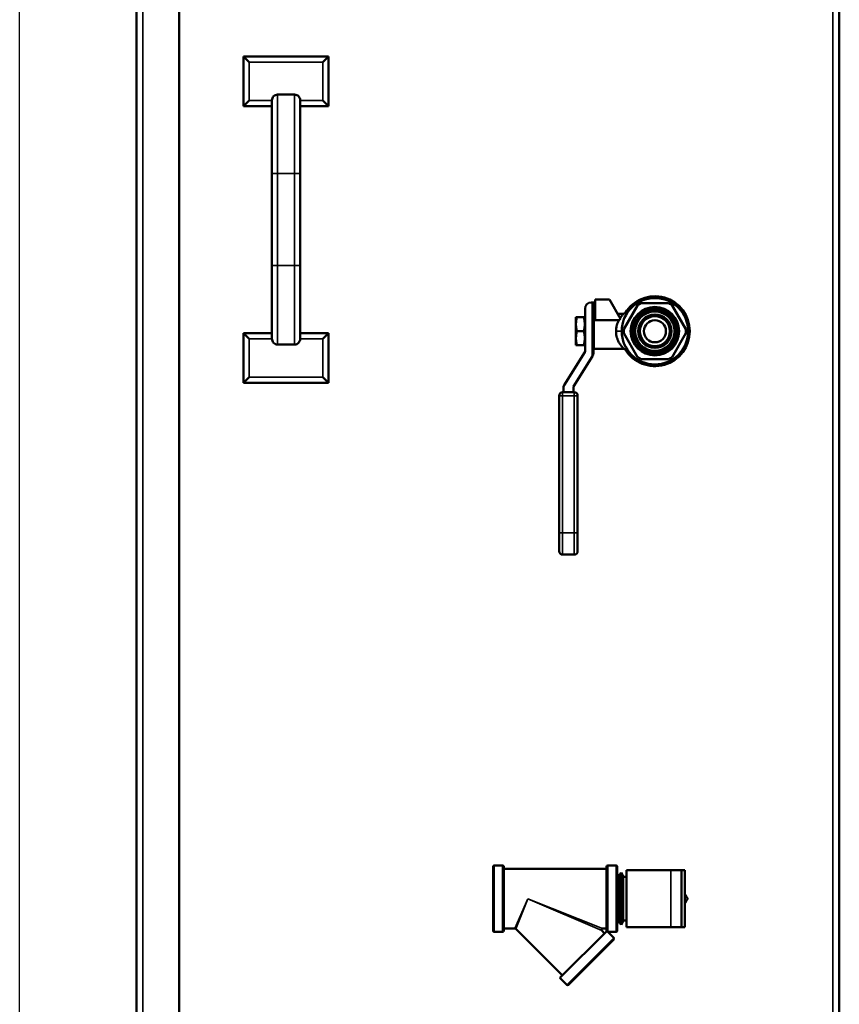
# Model space of a CAD drawing. Header units: inches. Extents: x 1 to 203, y 4 to 128.
# Tile 32 of 66: x 96 to 110, y 80 to 98. Entities that reach past the tile are written whole.
import ezdxf

# ---------------------------------------------------------------- set-up
doc = ezdxf.new("R2010")
doc.units = ezdxf.units.IN
doc.header["$LTSCALE"] = 6
doc.header["$MEASUREMENT"] = 0
for name, color, linetype, lineweight in [('Dimension (ANSI)', 7, 'Continuous', 25), ('Visible (ANSI)', 7, 'Continuous', 50), ('Visible Narrow (ANSI)', 7, 'Continuous', 35)]:
    doc.layers.add(name, color=color, linetype=linetype, lineweight=lineweight)
doc.styles.add('Dimension Text', font='tahoma.ttf')
doc.dimstyles.new('Dual Dimension', dxfattribs={"dimscale": 6, "dimtxt": 0.12, "dimasz": 0.098425, "dimexe": 0.125, "dimexo": 0.0625, "dimgap": 0.031496, "dimtad": 0, "dimtih": 1, "dimtoh": 1, "dimrnd": 1e-08, "dimzin": 4, "dimdsep": 46, "dimtxsty": 'Dimension Text', "dimcen": 0.09, "dimdle": 0.393701, "dimclrd": 256, "dimclre": 256, "dimclrt": 256, "dimadec": 0, "dimazin": 1, "dimtfac": 1, "dimtofl": 0, "dimtmove": 0, "dimatfit": 3, "dimfxl": 1, "dimtolj": 1, "dimtzin": 4, "dimlwd": -1, "dimlwe": -1, "dimarcsym": 0})

# ---------------------------------------------------------------- blocks, each defined once
blk = doc.blocks.new('*D10')
at = {"layer": 'Defpoints', "color": 0, "transparency": 16777216}
for p in [(110.206, 120.282), (110.206, 114.151), (95.761, 74.914)]:
    blk.add_point(p, dxfattribs=at)
at = {"layer": 'Dimension (ANSI)', "transparency": 16777216}
for p, q in [((95.761, 75.289), (95.761, 121.032)), ((110.206, 114.526), (110.206, 121.032)), ((96.352, 120.282), (100.074, 120.282)), ((109.616, 120.282), (106.779, 120.282))]:
    blk.add_line(p, q, dxfattribs=at)
for points in [[(96.352, 120.381), (96.352, 120.184), (95.761, 120.282)], [(109.616, 120.381), (109.616, 120.184), (110.206, 120.282)]]:
    blk.add_solid(points, dxfattribs=at)
at = {"layer": 'Dimension (ANSI)', "transparency": 16777216, "insert": (103.426, 120.282), "char_height": 0.72, "attachment_point": 5, "style": 'Dimension Text'}
blk.add_mtext('\\A1;{\\H3.0x;(}\\S14.44^ 366.9 mm;{\\H3.0x;)}', dxfattribs=at)

msp = doc.modelspace()

# ---------------------------------------------------------------- linework, layer by layer
at = {"layer": 'Visible (ANSI)'}
for p, q in [((97.82, 42.003), (97.82, 114.174)), ((98.57, 41.963), (98.57, 114.213)), ((110.206, 114.151), (110.206, 42.151)), ((99.706, 96.119), (99.706, 96.994)), ((99.706, 96.994), (101.206, 96.994)), ((99.806, 96.894), (99.706, 96.994)), ((101.106, 96.894), (101.206, 96.994)), ((101.206, 96.994), (101.206, 96.119)), ((100.306, 96.32), (100.606, 96.32)), ((99.806, 96.219), (99.706, 96.119)), ((100.206, 96.119), (100.206, 96.22)), ((100.706, 96.119), (100.706, 96.22)), ((101.106, 96.219), (101.206, 96.119)), ((100.206, 96.119), (99.706, 96.119)), ((100.206, 96.119), (100.206, 94.928)), ((101.206, 96.119), (100.706, 96.119)), ((100.706, 94.928), (100.706, 96.119)), ((100.206, 94.928), (100.206, 93.309)), ((100.706, 93.309), (100.706, 94.928)), ((100.206, 93.309), (100.206, 92.119)), ((100.706, 92.119), (100.706, 93.309)), ((105.835, 92.658), (105.855, 92.658)), ((105.895, 92.658), (105.855, 92.658)), ((105.855, 91.711), (105.855, 92.658)), ((105.901, 92.658), (105.895, 92.658)), ((105.895, 92.508), (105.895, 92.658)), ((106.156, 92.708), (105.901, 92.708)), ((105.901, 92.708), (105.901, 92.348)), ((106.156, 92.708), (106.351, 92.371)), ((105.725, 91.789), (105.725, 92.548)), ((105.875, 92.498), (105.875, 91.775)), ((105.895, 92.508), (105.885, 92.508)), ((105.901, 92.508), (105.895, 92.508)), ((106.651, 92.606), (106.409, 92.188)), ((107.198, 92.643), (106.715, 92.643)), ((107.503, 92.188), (107.261, 92.606)), ((105.582, 92.397), (105.565, 92.397)), ((105.565, 92.397), (105.565, 92.274)), ((105.582, 92.397), (105.703, 92.397)), ((105.703, 92.397), (105.72, 92.397)), ((105.72, 92.397), (105.72, 92.274)), ((105.88, 91.843), (105.88, 92.458)), ((105.88, 92.458), (105.901, 92.458)), ((105.901, 92.348), (106.323, 92.348)), ((106.3, 92.458), (106.405, 92.458)), ((105.565, 92.274), (105.565, 92.028)), ((105.582, 92.151), (105.703, 92.151)), ((105.72, 92.289), (105.725, 92.297)), ((105.721, 92.29), (105.72, 92.29)), ((105.72, 92.274), (105.72, 92.028)), ((105.877, 92.29), (105.875, 92.29)), ((105.876, 92.288), (105.88, 92.296)), ((99.706, 92.119), (100.206, 92.119)), ((99.706, 91.244), (99.706, 92.119)), ((99.806, 92.019), (99.706, 92.119)), ((100.206, 92.018), (100.206, 92.119)), ((100.706, 92.018), (100.706, 92.119)), ((100.706, 92.119), (101.206, 92.119)), ((101.106, 92.019), (101.206, 92.119)), ((101.206, 92.119), (101.206, 91.244)), ((105.565, 91.905), (105.565, 92.028)), ((105.72, 91.905), (105.72, 92.028)), ((105.72, 92.012), (105.725, 92.005)), ((105.721, 92.012), (105.72, 92.012)), ((105.877, 92.012), (105.875, 92.012)), ((105.876, 92.014), (105.88, 92.006)), ((106.409, 92.114), (106.651, 91.696)), ((107.261, 91.696), (107.503, 92.114)), ((100.306, 91.918), (100.606, 91.918)), ((105.582, 91.905), (105.565, 91.905)), ((105.582, 91.905), (105.703, 91.905)), ((105.703, 91.905), (105.72, 91.905)), ((105.88, 91.843), (106.405, 91.843)), ((105.36, 91.201), (105.723, 91.784)), ((105.855, 91.711), (105.522, 91.177)), ((105.858, 91.717), (105.855, 91.711)), ((106.715, 91.659), (107.198, 91.659)), ((99.806, 91.344), (99.706, 91.244)), ((101.106, 91.344), (101.206, 91.244)), ((101.206, 91.244), (99.706, 91.244)), ((105.343, 91.075), (105.343, 91.143)), ((105.52, 91.172), (105.52, 91.075)), ((105.268, 88.596), (105.268, 91.015)), ((105.328, 91.075), (105.535, 91.075)), ((105.595, 91.015), (105.595, 88.596)), ((105.268, 88.596), (105.268, 88.274)), ((105.595, 88.274), (105.595, 88.596)), ((105.328, 88.214), (105.535, 88.214)), ((104.104, 81.588), (104.104, 82.714)), ((104.272, 82.736), (104.126, 82.736)), ((104.294, 82.714), (104.294, 81.588)), ((106.104, 82.676), (104.294, 82.676)), ((106.104, 81.588), (106.104, 82.714)), ((106.272, 82.736), (106.126, 82.736)), ((106.294, 82.714), (106.294, 81.588)), ((106.325, 82.547), (106.294, 82.596)), ((106.325, 82.547), (106.359, 82.61)), ((106.359, 81.692), (106.359, 82.61)), ((106.396, 82.549), (106.359, 82.61)), ((106.456, 81.651), (106.456, 82.651)), ((107.236, 82.651), (106.456, 82.651)), ((107.236, 82.651), (107.424, 82.651)), ((107.486, 82.651), (107.424, 82.651)), ((107.424, 81.651), (107.424, 82.651)), ((107.486, 81.651), (107.486, 82.651)), ((106.325, 81.755), (106.325, 82.547)), ((106.396, 81.753), (106.396, 82.549)), ((106.396, 82.538), (106.456, 82.538)), ((106.325, 81.755), (106.294, 81.706)), ((106.325, 81.755), (106.359, 81.692)), ((106.396, 81.753), (106.359, 81.692)), ((106.396, 81.764), (106.456, 81.764)), ((104.272, 81.566), (104.126, 81.566)), ((104.488, 81.626), (104.294, 81.626)), ((105.326, 80.797), (104.503, 81.62)), ((106.108, 81.579), (105.283, 80.754)), ((106.068, 81.539), (106.019, 81.589)), ((106.104, 81.626), (106.034, 81.626)), ((106.126, 81.566), (106.126, 81.566)), ((106.272, 81.566), (106.126, 81.566)), ((106.23, 81.463), (106.126, 81.566)), ((107.236, 81.651), (106.456, 81.651)), ((107.236, 81.651), (107.424, 81.651)), ((107.486, 81.651), (107.424, 81.651)), ((106.23, 81.432), (105.433, 80.635)), ((105.402, 80.635), (105.283, 80.754))]:
    msp.add_line(p, q, dxfattribs=at)
for radius in [0.585, 0.427, 0.425, 0.418, 0.386, 0.366, 0.366, 0.364, 0.364, 0.362, 0.362, 0.359, 0.359, 0.357, 0.357, 0.355, 0.355, 0.353, 0.353, 0.348, 0.295, 0.265, 0.195]:
    msp.add_circle((106.956, 92.151), radius, dxfattribs=at)
for centre, radius, start, end in [((105.835, 92.548), 0.11, 90, 180), ((106.956, 92.151), 0.615, 211.447, 148.553), ((106.956, 92.151), 0.598, 214.2363, 145.7637), ((105.885, 92.498), 0.01, 90, 180), ((106.956, 92.151), 0.548, 116.1523, 123.8477), ((106.956, 92.151), 0.548, 56.1523, 63.8477), ((106.956, 92.151), 0.548, 176.1523, 183.8477), ((106.956, 92.151), 0.548, 356.1523, 3.8477), ((105.715, 91.789), 0.01, 328.0711, 0), ((105.765, 91.775), 0.11, 328.0711, 0), ((106.956, 92.151), 0.548, 236.1523, 243.8477), ((106.956, 92.151), 0.548, 296.1523, 303.8477), ((105.453, 91.143), 0.11, 148.0711, 180), ((105.53, 91.172), 0.01, 148.0711, 180), ((105.328, 91.015), 0.06, 90, 180), ((105.535, 91.015), 0.06, 0, 90), ((105.328, 88.274), 0.06, 180, 270), ((105.535, 88.274), 0.06, 270, 0), ((104.126, 82.714), 0.0217, 90, 180), ((104.272, 82.714), 0.0217, 0, 90), ((106.126, 82.714), 0.0217, 90, 180), ((106.272, 82.714), 0.0217, 0, 90), ((104.126, 81.588), 0.0217, 180, 270), ((104.272, 81.588), 0.0217, 270, 0), ((106.126, 81.588), 0.0217, 180, 207.5123), ((106.272, 81.588), 0.0217, 270, 0), ((106.214, 81.447), 0.0217, 315, 45), ((105.418, 80.651), 0.0217, 225, 315)]:
    msp.add_arc(centre, radius, start, end, dxfattribs=at)
for major_axis, start_param, end_param in [((0, 0.139), 0.177527, 0.253366), ((0, -0.139), 6.029819, 6.105659)]:
    msp.add_ellipse((105.878, 92.151), major_axis=major_axis, ratio=0.101432, start_param=start_param, end_param=end_param, dxfattribs=at)
for points, knots in [([(100.206, 96.22), (100.206, 96.232), (100.209, 96.247), (100.219, 96.27), (100.227, 96.282), (100.244, 96.3), (100.257, 96.308), (100.279, 96.317), (100.294, 96.32), (100.306, 96.32)], [-0.3773519, -0.3773519, -0.3773519, -0.3773519, -0.2824988, -0.2824988, -0.187997, -0.187997, -0.0938595, -0.0938595, 0, 0, 0, 0]), ([(100.606, 96.32), (100.618, 96.32), (100.633, 96.317), (100.656, 96.308), (100.668, 96.3), (100.686, 96.282), (100.694, 96.27), (100.703, 96.247), (100.706, 96.232), (100.706, 96.22)], [-1.5097441, -1.5097441, -1.5097441, -1.5097441, -1.4158845, -1.4158845, -1.3217471, -1.3217471, -1.2272452, -1.2272452, -1.1323921, -1.1323921, -1.1323921, -1.1323921]), ([(106.271, 92.151), (106.271, 92.153), (106.271, 92.155), (106.271, 92.173), (106.272, 92.188), (106.276, 92.217), (106.279, 92.23), (106.283, 92.248), (106.284, 92.253), (106.29, 92.275), (106.296, 92.291), (106.308, 92.321), (106.315, 92.335), (106.323, 92.348)], [1.9596019, 1.9596019, 1.9596019, 1.9596019, 1.9777659, 1.9777659, 2.0990956, 2.0990956, 2.2096413, 2.2096413, 2.2512433, 2.2512433, 2.3980834, 2.3980834, 2.5485569, 2.5485569, 2.5485569, 2.5485569]), ([(106.344, 92.383), (106.352, 92.395), (106.36, 92.406), (106.375, 92.425), (106.382, 92.434), (106.389, 92.442), (106.391, 92.444), (106.396, 92.45), (106.4, 92.453), (106.404, 92.457), (106.405, 92.458), (106.405, 92.458), (106.405, 92.458), (106.405, 92.458)], [0, 0, 0, 0, 0.1556779, 0.1556779, 0.3087572, 0.3087572, 0.3523304, 0.3523304, 0.4684821, 0.4684821, 0.5759062, 0.5759062, 0.5850677, 0.5850677, 0.5850677, 0.5850677]), ([(105.72, 92.176), (105.721, 92.188), (105.721, 92.199), (105.722, 92.226), (105.723, 92.241), (105.725, 92.254)], [2.4160919, 2.4160919, 2.4160919, 2.4160919, 2.4993083, 2.4993083, 2.627315, 2.627315, 2.627315, 2.627315]), ([(105.725, 92.295), (105.724, 92.294), (105.724, 92.293), (105.723, 92.288), (105.722, 92.282), (105.721, 92.276)], [4.25141723, 4.25141723, 4.25141723, 4.25141723, 4.26699751, 4.26699751, 4.34762138, 4.34762138, 4.34762138, 4.34762138]), ([(105.877, 92.276), (105.876, 92.271), (105.876, 92.265), (105.875, 92.257), (105.875, 92.255), (105.875, 92.253)], [1.99489394, 1.99489394, 1.99489394, 1.99489394, 2.0607402, 2.0607402, 2.07970352, 2.07970352, 2.07970352, 2.07970352]), ([(105.88, 92.053), (105.879, 92.065), (105.878, 92.078), (105.877, 92.111), (105.876, 92.132), (105.876, 92.151), (105.876, 92.17), (105.877, 92.191), (105.878, 92.224), (105.879, 92.237), (105.88, 92.249)], [2.0945859, 2.0945859, 2.0945859, 2.0945859, 2.2061308, 2.2061308, 2.3527195, 2.3527195, 2.3527195, 2.4993083, 2.4993083, 2.6108531, 2.6108531, 2.6108531, 2.6108531]), ([(105.88, 92.293), (105.88, 92.293), (105.88, 92.292), (105.879, 92.288), (105.878, 92.282), (105.877, 92.276)], [4.26338998, 4.26338998, 4.26338998, 4.26338998, 4.26699751, 4.26699751, 4.34762138, 4.34762138, 4.34762138, 4.34762138]), ([(106.405, 91.843), (106.405, 91.843), (106.404, 91.844), (106.4, 91.849), (106.393, 91.856), (106.383, 91.867), (106.383, 91.868), (106.376, 91.875), (106.369, 91.884), (106.353, 91.905), (106.344, 91.918), (106.326, 91.947), (106.318, 91.962), (106.303, 91.994), (106.296, 92.01), (106.29, 92.03), (106.288, 92.034), (106.283, 92.053), (106.279, 92.069), (106.275, 92.094), (106.274, 92.101), (106.272, 92.123), (106.271, 92.137), (106.271, 92.151)], [0.595417, 0.595417, 0.595417, 0.595417, 0.688827, 0.688827, 0.923804, 0.923804, 0.940802, 0.940802, 1.096738, 1.096738, 1.279916, 1.279916, 1.455922, 1.455922, 1.612169, 1.612169, 1.647234, 1.647234, 1.784031, 1.784031, 1.848946, 1.848946, 1.959602, 1.959602, 1.959602, 1.959602]), ([(100.306, 91.918), (100.294, 91.918), (100.279, 91.92), (100.257, 91.93), (100.244, 91.938), (100.227, 91.956), (100.219, 91.968), (100.209, 91.991), (100.206, 92.006), (100.206, 92.018)], [-1.5097441, -1.5097441, -1.5097441, -1.5097441, -1.4158845, -1.4158845, -1.3217471, -1.3217471, -1.2272452, -1.2272452, -1.1323921, -1.1323921, -1.1323921, -1.1323921]), ([(100.706, 92.018), (100.706, 92.006), (100.703, 91.991), (100.694, 91.968), (100.686, 91.956), (100.668, 91.938), (100.656, 91.93), (100.633, 91.92), (100.618, 91.918), (100.606, 91.918)], [-0.3773519, -0.3773519, -0.3773519, -0.3773519, -0.2824988, -0.2824988, -0.187997, -0.187997, -0.0938595, -0.0938595, 0, 0, 0, 0]), ([(105.725, 92.048), (105.723, 92.061), (105.722, 92.076), (105.721, 92.103), (105.721, 92.114), (105.72, 92.125)], [2.078124, 2.078124, 2.078124, 2.078124, 2.2061308, 2.2061308, 2.2893471, 2.2893471, 2.2893471, 2.2893471]), ([(105.72, 92.03), (105.721, 92.022), (105.723, 92.015), (105.724, 92.009), (105.724, 92.008), (105.725, 92.007)], [2.6932431, 2.6932431, 2.6932431, 2.6932431, 2.7911848, 2.7911848, 2.8067651, 2.8067651, 2.8067651, 2.8067651]), ([(105.875, 92.048), (105.875, 92.047), (105.875, 92.045), (105.876, 92.029), (105.878, 92.018), (105.88, 92.009), (105.88, 92.009), (105.88, 92.009)], [2.6257514, 2.6257514, 2.6257514, 2.6257514, 2.6447147, 2.6447147, 2.7911848, 2.7911848, 2.7947924, 2.7947924, 2.7947924, 2.7947924]), ([(104.503, 81.62), (104.501, 81.621), (104.499, 81.623), (104.495, 81.625), (104.493, 81.625), (104.49, 81.626), (104.489, 81.626), (104.488, 81.626)], [0, 0, 0, 0, 0.01788384, 0.01788384, 0.03547684, 0.03547684, 0.04322855, 0.04322855, 0.04322855, 0.04322855]), ([(106.034, 81.626), (106.032, 81.626), (106.029, 81.626), (106.025, 81.624), (106.023, 81.623), (106.019, 81.62), (106.018, 81.618), (106.015, 81.615), (106.014, 81.613), (106.013, 81.608), (106.012, 81.606), (106.012, 81.601), (106.013, 81.599), (106.014, 81.594), (106.016, 81.592), (106.018, 81.59), (106.018, 81.589), (106.019, 81.589)], [0, 0, 0, 0, 0.0178057, 0.0178057, 0.0354015, 0.0354015, 0.0530048, 0.0530048, 0.0706079, 0.0706079, 0.0882109, 0.0882109, 0.105814, 0.105814, 0.1234171, 0.1234171, 0.1296347, 0.1296347, 0.1296347, 0.1296347]), ([(106.108, 81.579), (106.108, 81.579), (106.108, 81.579), (106.109, 81.578), (106.109, 81.578), (106.11, 81.577), (106.11, 81.576), (106.111, 81.575), (106.112, 81.575), (106.113, 81.574), (106.114, 81.573), (106.116, 81.572), (106.117, 81.571), (106.121, 81.569), (106.123, 81.567), (106.125, 81.566), (106.126, 81.566), (106.126, 81.566)], [-0.2749894, -0.2749894, -0.2749894, -0.2749894, -0.271188, -0.271188, -0.26461, -0.26461, -0.2585177, -0.2585177, -0.2512301, -0.2512301, -0.2390477, -0.2390477, -0.2119903, -0.2119903, -0.1114227, -0.1114227, -0.0833094, -0.0833094, -0.0833094, -0.0833094])]:
    msp.add_open_spline(points, degree=3, knots=knots, dxfattribs=at)
for points in [[(106.405, 92.458), (106.432, 92.472), (106.459, 92.485), (106.485, 92.499)], [(106.323, 92.348), (106.332, 92.356), (106.341, 92.363), (106.351, 92.371)], [(105.721, 92.276), (105.721, 92.275), (105.72, 92.273), (105.72, 92.272)], [(106.485, 91.803), (106.459, 91.816), (106.432, 91.83), (106.405, 91.843)]]:
    msp.add_open_spline(points, degree=3, dxfattribs=at)
for points, weights in [([(105.582, 92.397), (105.565, 92.331), (105.565, 92.274)], [1.71768453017, 1.85054789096, 1.85054789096]), ([(105.72, 92.274), (105.72, 92.331), (105.703, 92.397)], [1.85054789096, 1.85054789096, 1.71768453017]), ([(105.565, 92.274), (105.565, 92.217), (105.582, 92.151)], [1.85054789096, 1.85054789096, 1.71768453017]), ([(105.582, 92.151), (105.565, 92.085), (105.565, 92.028)], [1.71768453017, 1.85054789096, 1.85054789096]), ([(105.703, 92.151), (105.72, 92.217), (105.72, 92.274)], [1.71768453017, 1.85054789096, 1.85054789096]), ([(105.72, 92.028), (105.72, 92.085), (105.703, 92.151)], [1.85054789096, 1.85054789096, 1.71768453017]), ([(105.565, 92.028), (105.565, 91.971), (105.582, 91.905)], [1.85054789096, 1.85054789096, 1.71768453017]), ([(105.703, 91.905), (105.72, 91.971), (105.72, 92.028)], [1.71768453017, 1.85054789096, 1.85054789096]), ([(107.533, 82.151), (107.509, 82.193), (107.486, 82.233)], [1.01001874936, 1.02030028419, 1.02323353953]), ([(107.486, 82.069), (107.509, 82.108), (107.533, 82.151)], [1.02323353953, 1.02030028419, 1.01001874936])]:
    msp.add_rational_spline(points, weights, degree=2, dxfattribs=at)
at = {"layer": 'Visible Narrow (ANSI)'}
for p, q in [((97.934, 114.213), (97.934, 41.963)), ((110.093, 42.151), (110.093, 114.151)), ((99.806, 96.894), (99.806, 96.219)), ((101.106, 96.894), (99.806, 96.894)), ((101.106, 96.219), (101.106, 96.894)), ((100.306, 94.928), (100.306, 96.32)), ((100.606, 94.928), (100.606, 96.32)), ((99.806, 96.219), (100.206, 96.219)), ((100.706, 96.219), (101.106, 96.219)), ((100.306, 94.928), (100.206, 94.928)), ((100.306, 94.928), (100.606, 94.928)), ((100.306, 94.928), (100.306, 93.309)), ((100.606, 93.309), (100.606, 94.928)), ((100.606, 94.928), (100.706, 94.928)), ((100.206, 93.309), (100.306, 93.309)), ((100.306, 93.309), (100.606, 93.309)), ((100.306, 91.918), (100.306, 93.309)), ((100.706, 93.309), (100.606, 93.309)), ((100.606, 91.918), (100.606, 93.309)), ((106.371, 92.151), (106.271, 92.151)), ((100.206, 92.019), (99.806, 92.019)), ((99.806, 92.019), (99.806, 91.344)), ((101.106, 92.019), (100.706, 92.019)), ((101.106, 91.344), (101.106, 92.019)), ((99.806, 91.344), (101.106, 91.344)), ((105.328, 91.015), (105.268, 91.015)), ((105.328, 91.075), (105.328, 91.015)), ((105.535, 91.015), (105.328, 91.015)), ((105.328, 91.015), (105.328, 88.596)), ((105.535, 91.015), (105.535, 91.075)), ((105.535, 88.596), (105.535, 91.015)), ((105.595, 91.015), (105.535, 91.015)), ((105.328, 88.596), (105.268, 88.596)), ((105.328, 88.596), (105.535, 88.596)), ((105.328, 88.596), (105.328, 88.214)), ((105.535, 88.214), (105.535, 88.596)), ((105.595, 88.596), (105.535, 88.596)), ((104.126, 81.566), (104.126, 82.736)), ((104.272, 82.736), (104.272, 81.566)), ((106.126, 81.566), (106.126, 82.736)), ((106.272, 82.736), (106.272, 81.566)), ((107.236, 81.651), (107.236, 82.651)), ((104.488, 81.626), (104.714, 82.151)), ((104.503, 81.62), (104.714, 82.151)), ((104.714, 82.151), (106.034, 81.626)), ((104.714, 82.151), (106.019, 81.589)), ((106.23, 81.463), (105.402, 80.635))]:
    msp.add_line(p, q, dxfattribs=at)

# ---------------------------------------------------------------- dimensions: what is measured, and where the dimension line sits
at = {"layer": 'Dimension (ANSI)'}
dim = msp.add_linear_dim(base=(110.2061, 120.2822), p1=(95.7614, 74.914), p2=(110.2061, 114.1509), angle=180, text='{\\H3.0x;(}\\S<>^ 366.9 mm;{\\H3.0x;)}', dimstyle='Dual Dimension', override={"dimgap": 0.031496, "dimtih": 0, "dimtoh": 0, "dimdec": 2, "dimpost": '\\X', "dimtol": 0, "dimlim": 0, "dimtp": 0, "dimtm": 0, "dimtdec": 2, "dimatfit": 1}, dxfattribs=at)
dim.commit()
dim.dimension.update_dxf_attribs({"geometry": '*D10', "text_midpoint": (103.4264, 120.2822), "dimtype": 160})

doc.saveas('drawing.dxf')
